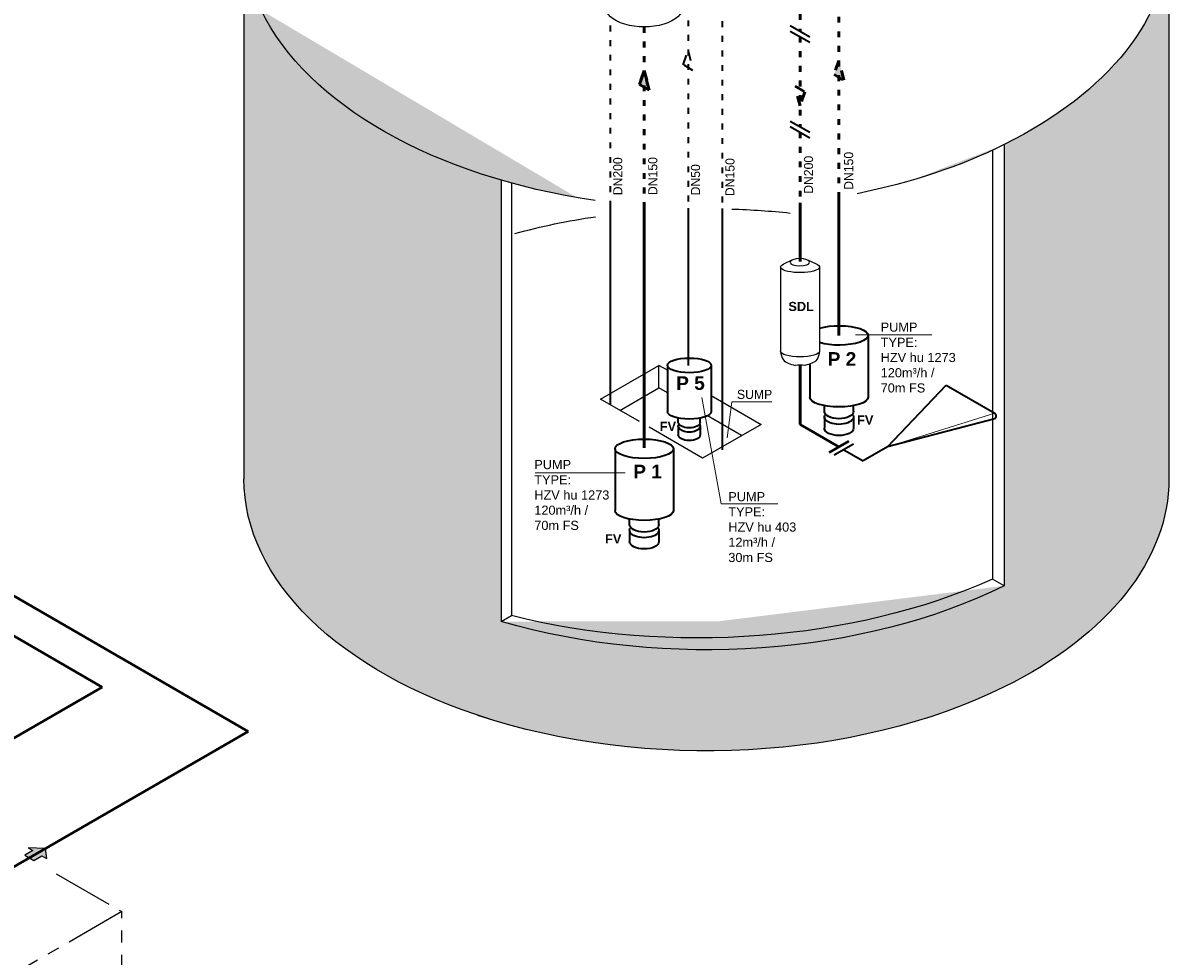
# Model space of a CAD drawing. Header units: millimetres. Extents: x 222 to 2461, y -1493 to 72.
# Tile 19 of 27: x 1962 to 2433, y -839 to -456. Entities that reach past the tile are written whole.
import ezdxf

# ---------------------------------------------------------------- set-up
doc = ezdxf.new("R2010")
doc.units = ezdxf.units.MM
doc.linetypes.add('ACAD_ISO03W100', pattern=[30, 12, -18])
doc.linetypes.add('MITTELLINIE', pattern=[2, 1.25, -0.25, 0.25, -0.25])
for name, color, linetype in [('ANLAGEN', 7, 'Continuous'), ('effekte', 7, 'Continuous'), ('gebäude', 8, 'Continuous')]:
    doc.layers.add(name, color=color, linetype=linetype)
for name, color, linetype, lineweight in [('Auslagerung', 1, 'Continuous', 50), ('Einlagerung', 5, 'Continuous', 50), ('Entleerung', 74, 'Continuous', 35), ('Hilfslinie', 254, 'Continuous', 9), ('Pfeile', 1, 'Continuous', 18), ('Symbole_70', 7, 'Continuous', 35), ('Text', 7, 'Continuous', 18), ('Text groß', 7, 'Continuous', 18)]:
    doc.layers.add(name, color=color, linetype=linetype, lineweight=lineweight)

# ---------------------------------------------------------------- blocks, each defined once
blk = doc.blocks.new('FILOU_N2_83_2')
at = {"layer": 'ANLAGEN', "color": 7, "linetype": 'Continuous'}
for p, q in [((0, 0), (6.4952, 12.4102)), ((6.4952, 12.4102), (6.4952, 8.0801)), ((6.4952, 8.0801), (12.9904, 11.8301)), ((12.9904, 11.8301), (12.9904, 3.1699)), ((0, 0), (6.4952, -4.9104)), ((12.9904, 3.1699), (6.4952, -0.5801)), ((6.4952, -0.5801), (6.4952, -4.9103))]:
    blk.add_line(p, q, dxfattribs=at)

msp = doc.modelspace()

# ---------------------------------------------------------------- hatches: boundary and pattern name
at = {"layer": 'Auslagerung', "linetype": 'ACAD_ISO03W100', "ltscale": 0.35}
for points in [[(2217.71, -475.05), (2219.71, -483.13), (2215.71, -480.83)], [(2297.71, -471.03), (2299.71, -479.11), (2295.71, -476.8)]]:
    msp.add_hatch(color=256, dxfattribs=at).paths.add_polyline_path(points)
at = {"layer": 'effekte'}
h = msp.add_hatch(color=253, dxfattribs=at)
h.set_gradient(color1=(156, 156, 156), rotation=30, tint=1, name='CURVED')
edge = h.paths.add_edge_path()
edge.add_ellipse((2243.26, -642.83), major_axis=(-190, 0), ratio=0.588376, start_angle=360, end_angle=422.0567)
edge.add_ellipse((2243.26, -642.83), major_axis=(190, 0), ratio=0.588376, start_angle=240.3863, end_angle=310.0953)
edge.add_ellipse((2243.26, -642.83), major_axis=(190, 0), ratio=0.588376, start_angle=-49.9047, end_angle=0)
edge.add_line((2433.26, -642.83), (2433.26, -419.97))
edge.add_ellipse((2243.26, -419.97), major_axis=(-190, 0), ratio=0.588376, start_angle=130.0953, end_angle=180, ccw=False)
edge.add_line((2365.63, -505.49), (2365.63, -686.79))
edge.add_ellipse((2243.26, -601.27), major_axis=(190, 0), ratio=0.588376, start_angle=243.6636, end_angle=310.0953, ccw=False)
edge.add_line((2158.97, -701.46), (2158.97, -520.16))
edge.add_ellipse((2243.26, -419.97), major_axis=(-190, 0.08), ratio=0.588517, start_angle=375.841, end_angle=423.6785, ccw=False)
edge.add_line((2060.47, -450.41), (2053.26, -450.68))
edge.add_line((2053.26, -450.68), (2053.26, -642.83))
at = {"layer": 'Einlagerung', "lineweight": 5}
msp.add_hatch(color=256, dxfattribs=at).paths.add_polyline_path([(1971.63, -794.78), (1964.63, -794.49), (1966.5, -795.57), (1963.26, -797.45), (1967.01, -799.61), (1970.25, -797.74), (1972.13, -798.82)])

# ---------------------------------------------------------------- linework, layer by layer
at = {"layer": 'Auslagerung', "linetype": 'ACAD_ISO03W100', "ltscale": 0.2}
for p, q in [((2297.71, -411.02), (2297.71, -527.11)), ((2217.71, -457.21), (2217.71, -530.77))]:
    msp.add_line(p, q, dxfattribs=at)
at = {"layer": 'Auslagerung', "linetype": 'ACAD_ISO03W100', "ltscale": 0.35}
for p, q in [((2217.71, -475.05), (2215.71, -480.83)), ((2219.71, -483.13), (2217.71, -475.05)), ((2297.71, -471.03), (2295.71, -476.8)), ((2299.71, -479.11), (2297.71, -471.03)), ((2295.71, -476.8), (2299.71, -479.11)), ((2215.71, -480.83), (2219.71, -483.13))]:
    msp.add_line(p, q, dxfattribs=at)
at = {"layer": 'Auslagerung'}
for p, q in [((2297.71, -527.11), (2297.71, -583.92)), ((2217.71, -530.77), (2217.71, -630.11))]:
    msp.add_line(p, q, dxfattribs=at)
at = {"layer": 'Auslagerung', "linetype": 'ACAD_ISO03W100', "ltscale": 0.35}
for points in [[(2215.71, -480.83), (2217.71, -475.05), (2219.71, -483.13), (2215.71, -480.83)], [(2297.71, -471.03), (2295.71, -476.8), (2299.71, -479.11), (2297.71, -471.03)]]:
    msp.add_lwpolyline(points, dxfattribs=at)
at = {"layer": 'Einlagerung', "linetype": 'ACAD_ISO03W100', "ltscale": 0.2}
for p, q in [((2281.71, -421.94), (2281.71, -458.89)), ((2281.71, -461.2), (2281.71, -498.15)), ((2281.71, -500.46), (2281.71, -529.49))]:
    msp.add_line(p, q, dxfattribs=at)
at = {"layer": 'Einlagerung'}
for p, q in [((1995.07, -728.39), (1616.45, -509.79)), ((2281.71, -529.49), (2281.71, -553.51)), ((2281.71, -596.09), (2281.71, -620.48)), ((2281.71, -620.48), (2297.71, -629.72)), ((2301.71, -627.41), (2293.71, -632.03)), ((2055.05, -746.61), (1875.14, -642.74)), ((1995.07, -728.39), (1855.57, -808.93)), ((2055.05, -746.61), (1901.35, -835.36))]:
    msp.add_line(p, q, dxfattribs=at)
at = {"layer": 'Einlagerung', "linetype": 'ACAD_ISO03W100', "ltscale": 0.35}
msp.add_lwpolyline([(2279.71, -481.58), (2283.71, -483.89), (2281.71, -489.66), (2279.71, -481.58)], dxfattribs=at)
msp.add_solid([(2281.71, -489.66), (2283.71, -483.89), (2279.71, -481.58), (2281.71, -489.66)], dxfattribs=at)
at = {"layer": 'Entleerung', "linetype": 'ACAD_ISO03W100', "ltscale": 0.2}
msp.add_line((2235.71, -430.48), (2235.71, -531.7), dxfattribs=at)
at = {"layer": 'Entleerung'}
msp.add_line((2235.71, -531.7), (2235.71, -596.23), dxfattribs=at)
at = {"layer": 'Entleerung', "linetype": 'ACAD_ISO03W100', "ltscale": 0.35}
msp.add_lwpolyline([(2233.71, -472.74), (2235.71, -466.97), (2237.71, -475.05), (2233.71, -472.74)], dxfattribs=at)
msp.add_solid([(2235.71, -466.97), (2237.71, -475.05), (2233.71, -472.74), (2235.71, -466.97)], dxfattribs=at)
at = {"layer": 'gebäude'}
for p, q in [((2433.26, -419.97), (2433.26, -642.83)), ((2053.26, -450.68), (2053.26, -642.83)), ((2360.83, -507.79), (2360.83, -684.02)), ((2365.63, -505.49), (2365.63, -686.79)), ((2158.97, -520.16), (2158.97, -701.46)), ((2163.13, -521.33), (2163.13, -699.06)), ((2199.71, -610.09), (2223.71, -596.23)), ((2223.71, -605.47), (2223.71, -596.23)), ((2207.71, -614.71), (2223.71, -605.47)), ((2215.71, -619.32), (2199.71, -610.09)), ((2245.21, -608.64), (2265.71, -620.48)), ((2265.71, -620.48), (2241.71, -634.34)), ((2257.71, -625.1), (2243.71, -617.01)), ((2241.71, -634.34), (2219.71, -621.63)), ((2365.63, -686.79), (2360.83, -684.02)), ((2158.97, -701.46), (2163.13, -699.06))]:
    msp.add_line(p, q, dxfattribs=at)
at = {"layer": 'gebäude', "ltscale": 0.35}
for p, q in [((2278.35, -553.05), (2274.88, -554.62)), ((2285.02, -553.07), (2288.08, -554.42)), ((2273.71, -555.82), (2273.71, -590.46)), ((2289.71, -555.82), (2289.71, -590.46)), ((2227.21, -598.25), (2223.71, -596.23)), ((2227.21, -607.49), (2223.71, -605.47))]:
    msp.add_line(p, q, dxfattribs=at)
at = {"layer": 'gebäude', "lineweight": 35, "ltscale": 0.35}
for p, q in [((2309.71, -583.92), (2309.71, -609.32)), ((2227.21, -596.23), (2227.21, -615.29)), ((2245.21, -596.23), (2245.21, -615.29)), ((2285.71, -595.85), (2285.71, -609.32)), ((2291.71, -615.1), (2291.71, -612.79)), ((2303.71, -615.1), (2303.71, -612.79)), ((2231.71, -619.62), (2231.71, -617.88)), ((2231.71, -621.35), (2231.71, -624.81)), ((2240.71, -619.62), (2240.71, -617.88)), ((2240.71, -621.35), (2240.71, -624.81)), ((2291.71, -617.41), (2291.71, -622.02)), ((2303.71, -617.41), (2303.71, -622.02)), ((2205.71, -630.5), (2205.71, -655.9)), ((2229.71, -630.5), (2229.71, -655.9)), ((2211.71, -661.67), (2211.71, -659.36)), ((2223.71, -661.67), (2223.71, -659.36)), ((2211.71, -663.98), (2211.71, -668.6)), ((2223.71, -663.98), (2223.71, -668.6))]:
    msp.add_line(p, q, dxfattribs=at)
at = {"layer": 'gebäude', "linetype": 'MITTELLINIE', "ltscale": 20}
for p, q in [((1976.08, -805.06), (2003.08, -820.65)), ((2003.08, -820.65), (1881.75, -890.7)), ((2003.08, -903.35), (2003.08, -820.65))]:
    msp.add_line(p, q, dxfattribs=at)
at = {"layer": 'gebäude', "ltscale": 0.35}
msp.add_arc((2281.71, -610.93), 14.84, 82.2527, 97.7473, dxfattribs=at)
at = {"layer": 'gebäude', "extrusion": (-1.12475e-32, 6.12303e-17, -1)}
for centre, major_axis, start_param, end_param in [((2243.26, -419.97), (-190, 0), 3.141593, 4.012594), ((2243.71, -643.64), (190, 0), 4.765173, 4.891818), ((2243.26, -642.83), (-190, 0), -1.083094, 0), ((2243.26, -642.83), (190, 0), 6.283185, 7.154187), ((2243.26, -601.27), (190, 0), 0.871002, 2.030453), ((2243.26, -642.83), (190, 0), 0.871002, 2.087652)]:
    msp.add_ellipse(centre, major_axis=major_axis, ratio=0.588376, start_param=start_param, end_param=end_param, dxfattribs=at)
at = {"layer": 'gebäude', "extrusion": (-1.12155e-32, 6.12303e-17, -1)}
for start_param, end_param in [(-1.32786, -0.276478), (-2.270849, -1.903232)]:
    msp.add_ellipse((2243.26, -419.97), major_axis=(-190, 0.08), ratio=0.588517, start_param=start_param, end_param=end_param, dxfattribs=at)
at = {"layer": 'gebäude', "ltscale": 0.35, "extrusion": (-1.32457e-32, 6.12303e-17, -1)}
msp.add_ellipse((2217.71, -448.75), major_axis=(16, 0), ratio=0.52915, start_param=0, end_param=3.141597, dxfattribs=at)
at = {"layer": 'gebäude', "extrusion": (-1.15556e-32, 6.12303e-17, -1)}
msp.add_ellipse((2243.71, -643.64), major_axis=(-181.19, 5.16), ratio=0.613839, start_param=1.101603, end_param=1.296752, dxfattribs=at)
at = {"layer": 'gebäude', "ltscale": 0.35, "extrusion": (-1.12475e-32, 6.12303e-17, -1)}
for centre, major_axis, start_param, end_param in [((2281.71, -555.82), (8, 0), -0.650379, 3.68766), ((2281.71, -555.82), (-8, 0), 1.10508, 1.106723), ((2281.71, -590.46), (-8, 0), 3.141593, 6.283185)]:
    msp.add_ellipse(centre, major_axis=major_axis, ratio=0.288675, start_param=start_param, end_param=end_param, dxfattribs=at)
msp.add_ellipse((2281.65, -553.87), major_axis=(4, 0), ratio=0.373125, dxfattribs=at)
at = {"layer": 'gebäude', "lineweight": 35, "ltscale": 0.35, "extrusion": (-1.12475e-32, 6.12303e-17, -1)}
for centre, major_axis, ratio, start_param, end_param in [((2297.71, -583.92), (-12, 0), 0.333333, 0.841069, 5.442117), ((2236.21, -596.23), (9, 0), 0.333333, 3.141593, 9.424778), ((2297.71, -609.32), (-12, 0), 0.333333, 3.141593, 6.283185), ((2236.21, -615.29), (-9, 0), 0.333333, 3.141593, 6.283185), ((2297.71, -617.41), (-6, 0), 0.509175, 2.753996, 6.670782), ((2297.71, -615.1), (-6, 0), 0.509175, 3.141593, 6.283185), ((2236.21, -621.35), (4.5, 0), 0.509175, -0.387597, 3.529189), ((2236.21, -619.62), (-4.5, 0), 0.509175, 3.141593, 6.283185), ((2236.21, -624.81), (-4.5, 0), 0.509175, 3.141593, 6.283185), ((2297.71, -622.02), (-6, 0), 0.509175, 3.141593, 6.283185), ((2217.71, -630.5), (12, 0), 0.333333, 3.141593, 9.424778), ((2217.71, -655.9), (-12, 0), 0.333333, 3.141593, 6.283185), ((2217.71, -663.98), (-6, 0), 0.509175, 2.753996, 6.670782), ((2217.71, -661.67), (-6, 0), 0.509175, 3.141593, 6.283185), ((2217.71, -668.6), (-6, 0), 0.509175, 3.141593, 6.283185)]:
    msp.add_ellipse(centre, major_axis=major_axis, ratio=ratio, start_param=start_param, end_param=end_param, dxfattribs=at)
at = {"layer": 'gebäude', "extrusion": (-1.1363e-32, 6.12303e-17, -1)}
msp.add_ellipse((2243.26, -596.2), major_axis=(193.98, 3.13), ratio=0.577251, start_param=0.929003, end_param=2.005972, dxfattribs=at)
at = {"layer": 'gebäude', "ltscale": 0.35}
for points, end_tangent in [([(2273.71, -590.46), (2274.79, -593.84), (2279.71, -596.23)], (0.998646, -0.052013)), ([(2289.71, -590.46), (2288.64, -593.84), (2283.71, -596.23)], (-0.998646, -0.052013))]:
    msp.add_spline(points, degree=3, dxfattribs=dict(at, end_tangent=end_tangent))
at = {"layer": 'Hilfslinie', "ltscale": 0.8}
for p, q in [((2253.71, -611.24), (2251.77, -626.07)), ((2270.07, -611.24), (2253.71, -611.24))]:
    msp.add_line(p, q, dxfattribs=at)
at = {"layer": 'Symbole_70', "linetype": 'ACAD_ISO03W100', "lineweight": 35, "ltscale": 0.2}
msp.add_line((2249.71, -430.88), (2249.71, -531.73), dxfattribs=at)
at = {"layer": 'Symbole_70', "linetype": 'ACAD_ISO03W100', "ltscale": 0.2}
msp.add_line((2203.71, -456.63), (2203.71, -529.33), dxfattribs=at)
at = {"layer": 'Symbole_70'}
for p, q in [((2277.71, -456.58), (2285.71, -461.2)), ((2277.71, -458.89), (2285.71, -463.51)), ((2277.71, -495.84), (2285.71, -500.46)), ((2277.71, -498.15), (2285.71, -502.76))]:
    msp.add_line(p, q, dxfattribs=at)
at = {"layer": 'Symbole_70', "lineweight": 35, "ltscale": 0.35}
for p, q in [((2203.71, -529.33), (2203.71, -612.4)), ((2249.71, -531.73), (2249.71, -630.87))]:
    msp.add_line(p, q, dxfattribs=at)
at = {"layer": 'Symbole_70', "ltscale": 0.35}
for p, q in [((2289.71, -590.46), (2289.71, -590.46)), ((2317.71, -629.72), (2341.71, -604.31)), ((2341.71, -604.31), (2361.71, -615.86)), ((2361.71, -618.17), (2317.71, -629.72)), ((2303.71, -628.56), (2295.71, -633.18)), ((2299.71, -630.87), (2307.71, -635.49)), ((2317.71, -629.72), (2307.71, -635.49))]:
    msp.add_line(p, q, dxfattribs=at)
at = {"layer": 'Symbole_70', "lineweight": 18, "ltscale": 0.35}
msp.add_line((2361.71, -615.86), (2317.71, -629.72), dxfattribs=at)
at = {"layer": 'Symbole_70', "ltscale": 0.35}
msp.add_arc((2360.9, -617.01), 1.41, 305.0441, 54.9559, dxfattribs=at)
at = {"layer": 'Text', "lineweight": 20, "ltscale": 0.35}
for p, q in [((2304.46, -583.65), (2335.85, -583.65)), ((2241.36, -609.4), (2249.36, -653.13)), ((2172.85, -640.34), (2209.93, -640.34)), ((2249.36, -653.13), (2272.54, -653.13))]:
    msp.add_line(p, q, dxfattribs=at)

# ---------------------------------------------------------------- block references
at = {"layer": 'Pfeile', "lineweight": 5, "xscale": -0.4999999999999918, "yscale": 0.5, "zscale": 0.5, "rotation": 59.99999999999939}
msp.add_blockref('FILOU_N2_83_2', (1971.63, -794.78), dxfattribs=at)

# ---------------------------------------------------------------- texts
at = {"layer": 'Text'}
for s, p in [('DN200', (2208.7, -526.35)), ('DN150', (2223.08, -526.27)), ('DN150', (2254.79, -526.69)), ('DN200', (2287.07, -525.74)), ('DN150', (2303.55, -524.11)), ('DN50', (2240.64, -526.4))]:
    msp.add_text(s, height=3.747, rotation=90, dxfattribs=at).set_placement(p)
msp.add_text('SUMP', height=3.747, dxfattribs=at).set_placement((2255.81, -610.03))
at = {"layer": 'Text', "char_height": 3.7468, "attachment_point": 1}
for s, insert, width in [('{\\fArial|b1|i0|c0|p34;SDL}', (2276.94, -570.15), 8.7405), ('{\\fArial|b0|i0|c0|p34;PUMP\\PTYPE:\\PHZV hu 1273\\P120m³/h /\\P70m FS}', (2314.84, -578.64), 32.4004), ('{\\fArial|b1|i0|c0|p34;FV}', (2224.09, -619.41), 8.7405), ('{\\fArial|b1|i0|c0|p34;FV}', (2305.17, -616.82), 8.7405), ('{\\fArial|b0|i0|c0|p34;PUMP\\PTYPE:\\PHZV hu 1273\\P120m³/h /\\P70m FS}', (2172.55, -635.11), 32.4004), ('{\\fArial|b0|i0|c0|p34;PUMP\\PTYPE:\\PHZV hu 403\\P12m³/h /\\P30m FS}', (2252.25, -648.29), 32.0065), ('{\\fArial|b1|i0|c0|p34;FV}', (2201.64, -665.65), 8.7405)]:
    msp.add_mtext(s, dxfattribs=dict(at, insert=insert, width=width))
at = {"layer": 'Text groß', "char_height": 5.5999, "width": 17.6687, "attachment_point": 1}
for s, insert in [('{\\fArial|b1|i0|c0|p34;P 2}', (2293.07, -590.8)), ('{\\fArial|b1|i0|c0|p34;P 5}', (2230.84, -600.71)), ('{\\fArial|b1|i0|c0|p34;P 1}', (2213.21, -637.04))]:
    msp.add_mtext(s, dxfattribs=dict(at, insert=insert))

doc.saveas('drawing.dxf')
